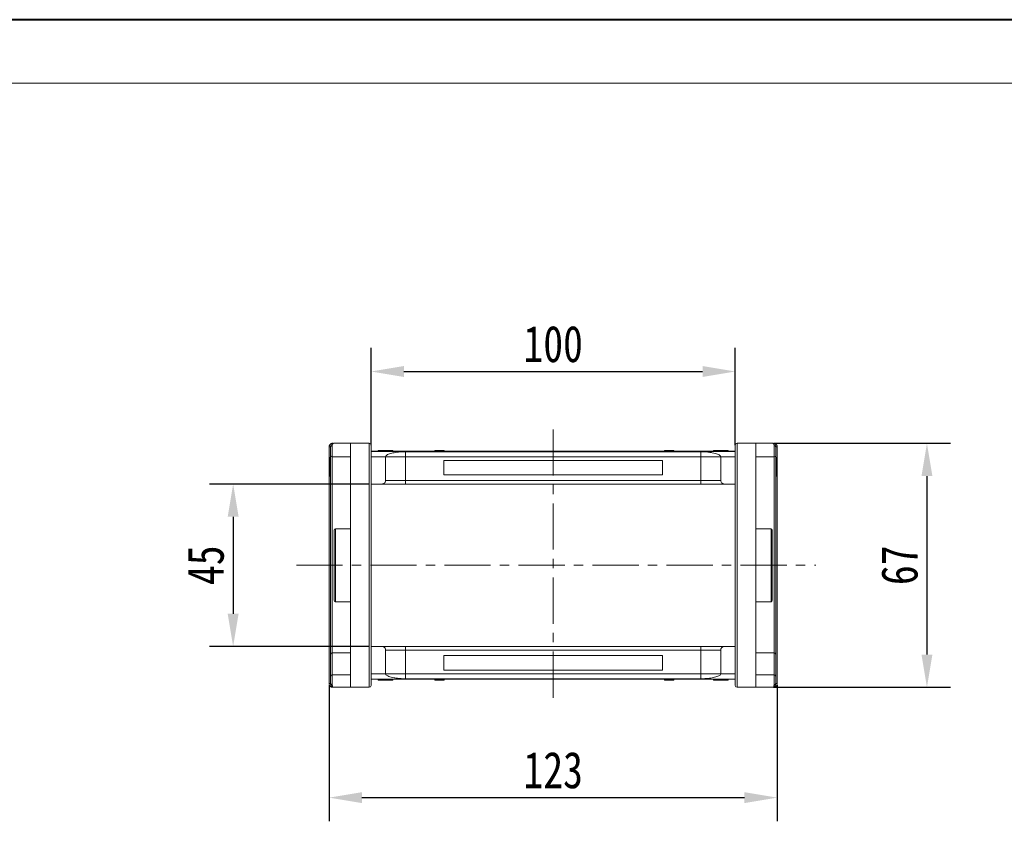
# Model space of a CAD drawing. Header units: millimetres. Extents: x 2205 to 3679, y 833 to 1866.
# Tile 20 of 86: x 2657 to 2927, y 1646 to 1866. Entities that reach past the tile are written whole.
import ezdxf

# ---------------------------------------------------------------- set-up
doc = ezdxf.new("R2010")
doc.units = ezdxf.units.MM
doc.linetypes.add('CENTERX2', pattern=[20.32, 12.7, -2.54, 2.54, -2.54])
doc.styles.get("Standard").update_dxf_attribs({"font": '仿宋_GB2312.ttf', "width": 0.8})
doc.dimstyles.new('副本 ISO-45.1', dxfattribs={"dimtxt": 10, "dimasz": 9, "dimexe": 6.5, "dimexo": 0.625, "dimgap": 2.5, "dimtad": 1, "dimdsep": 46, "dimtxsty": 'Standard', "dimcen": 2.5, "dimadec": 0, "dimazin": 0, "dimtfac": 1, "dimtmove": 0, "dimatfit": 3, "dimfxl": 0, "dimarcsym": 0})

# ---------------------------------------------------------------- blocks, each defined once
blk = doc.blocks.new('*D2631')
at = {"color": 0, "lineweight": -2}
for p, q in [((2752.72, 1738.58), (2708.99, 1738.58)), ((2715.49, 1729.58), (2715.49, 1702.98)), ((2752.72, 1693.98), (2708.99, 1693.98))]:
    blk.add_line(p, q, dxfattribs=at)
at = {"color": 0, "lineweight": 9}
for points in [[(2713.99, 1729.58), (2716.99, 1729.58), (2715.49, 1738.58)], [(2713.99, 1702.98), (2716.99, 1702.98), (2715.49, 1693.98)]]:
    blk.add_solid(points, dxfattribs=at)
at = {"layer": 'Defpoints', "color": 0, "lineweight": 9}
for p in [(2753.35, 1738.58), (2715.49, 1693.98), (2753.35, 1693.98)]:
    blk.add_point(p, dxfattribs=at)
at = {"color": 0, "lineweight": 9, "insert": (2707.99, 1716.28), "char_height": 10, "attachment_point": 5, "rotation": 90}
blk.add_mtext('45', dxfattribs=at)
blk = doc.blocks.new('*D2632')
at = {"color": 0, "lineweight": -2}
for p, q in [((2863.86, 1749.78), (2912.46, 1749.78)), ((2905.96, 1740.78), (2905.96, 1691.78)), ((2863.86, 1682.78), (2912.46, 1682.78))]:
    blk.add_line(p, q, dxfattribs=at)
at = {"color": 0, "lineweight": 9}
for points in [[(2904.46, 1740.78), (2907.46, 1740.78), (2905.96, 1749.78)], [(2904.46, 1691.78), (2907.46, 1691.78), (2905.96, 1682.78)]]:
    blk.add_solid(points, dxfattribs=at)
at = {"layer": 'Defpoints', "color": 0, "lineweight": 9}
for p in [(2863.23, 1749.78), (2863.23, 1682.78), (2905.96, 1682.78)]:
    blk.add_point(p, dxfattribs=at)
at = {"color": 0, "lineweight": 9, "insert": (2898.46, 1716.28), "char_height": 10, "attachment_point": 5, "rotation": 90}
blk.add_mtext('67', dxfattribs=at)
blk = doc.blocks.new('*D2633')
at = {"color": 0, "lineweight": -2}
for p, q in [((2753.35, 1749.23), (2753.35, 1775.97)), ((2853.35, 1749.23), (2853.35, 1775.97)), ((2762.35, 1769.47), (2844.35, 1769.47))]:
    blk.add_line(p, q, dxfattribs=at)
at = {"color": 0, "lineweight": 9}
for points in [[(2762.35, 1770.97), (2762.35, 1767.97), (2753.35, 1769.47)], [(2844.35, 1770.97), (2844.35, 1767.97), (2853.35, 1769.47)]]:
    blk.add_solid(points, dxfattribs=at)
at = {"layer": 'Defpoints', "color": 0, "lineweight": 9}
for p in [(2853.35, 1769.47), (2753.35, 1748.6), (2853.35, 1748.6)]:
    blk.add_point(p, dxfattribs=at)
at = {"color": 0, "lineweight": 9, "insert": (2803.35, 1776.97), "char_height": 10, "attachment_point": 5}
blk.add_mtext('100', dxfattribs=at)
blk = doc.blocks.new('*D2634')
at = {"color": 0, "lineweight": -2}
for p, q in [((2741.85, 1683.33), (2741.85, 1646)), ((2864.85, 1683.33), (2864.85, 1646)), ((2750.85, 1652.5), (2855.85, 1652.5))]:
    blk.add_line(p, q, dxfattribs=at)
at = {"color": 0, "lineweight": 9}
for points in [[(2750.85, 1654), (2750.85, 1651), (2741.85, 1652.5)], [(2855.85, 1654), (2855.85, 1651), (2864.85, 1652.5)]]:
    blk.add_solid(points, dxfattribs=at)
at = {"layer": 'Defpoints', "color": 0, "lineweight": 9}
for p in [(2741.85, 1683.96), (2864.85, 1683.96), (2864.85, 1652.5)]:
    blk.add_point(p, dxfattribs=at)
at = {"color": 0, "lineweight": 9, "insert": (2803.35, 1660), "char_height": 10, "attachment_point": 5}
blk.add_mtext('123', dxfattribs=at)

msp = doc.modelspace()

# ---------------------------------------------------------------- linework, layer by layer
at = {"color": 7, "lineweight": 40}
msp.add_line((3665.419, 1866.035), (2204.591, 1866.035), dxfattribs=at)
at = {"color": 7, "lineweight": 13}
msp.add_line((3648.028, 1848.644), (2291.545, 1848.644), dxfattribs=at)
at = {"color": 1, "linetype": 'CENTERX2', "lineweight": 13}
for p, q in [((2803.347, 1753.586), (2803.347, 1678.98)), ((2732.845, 1716.283), (2875.423, 1716.283))]:
    msp.add_line(p, q, dxfattribs=at)
at = {"color": 7, "linetype": 'Continuous', "lineweight": 15}
for p, q in [((2742.697, 1749.116), (2742.697, 1746.033)), ((2747.697, 1749.783), (2743.197, 1749.783)), ((2747.697, 1749.783), (2747.697, 1682.783)), ((2752.847, 1749.783), (2747.697, 1749.783)), ((2752.847, 1749.783), (2752.847, 1682.783)), ((2853.847, 1682.783), (2853.847, 1749.783)), ((2858.997, 1749.783), (2853.847, 1749.783)), ((2858.997, 1682.783), (2858.997, 1749.783)), ((2863.497, 1749.783), (2858.997, 1749.783)), ((2863.997, 1746.033), (2863.997, 1749.116)), ((2741.847, 1748.781), (2741.847, 1748.784)), ((2741.847, 1748.784), (2742.197, 1748.783)), ((2741.847, 1748.781), (2742.197, 1748.781)), ((2741.847, 1683.785), (2741.847, 1748.781)), ((2803.347, 1747.583), (2753.347, 1747.583)), ((2753.347, 1747.539), (2803.347, 1747.539)), ((2755.296, 1747.783), (2755.296, 1747.583)), ((2755.702, 1747.783), (2755.702, 1747.583)), ((2757.32, 1747.783), (2757.32, 1747.583)), ((2758.936, 1747.783), (2758.936, 1747.583)), ((2759.347, 1747.783), (2759.347, 1747.583)), ((2803.347, 1747.451), (2762.847, 1747.451)), ((2762.847, 1747.451), (2762.847, 1746.083)), ((2770.865, 1747.583), (2770.865, 1747.783)), ((2770.865, 1747.783), (2771.092, 1747.783)), ((2771.092, 1747.783), (2771.092, 1747.583)), ((2771.104, 1747.783), (2771.092, 1747.783)), ((2771.104, 1747.583), (2771.104, 1747.783)), ((2771.104, 1747.783), (2771.209, 1747.783)), ((2771.209, 1747.583), (2771.209, 1747.783)), ((2771.209, 1747.783), (2771.69, 1747.783)), ((2771.69, 1747.783), (2771.69, 1747.583)), ((2771.899, 1747.783), (2771.69, 1747.783)), ((2771.899, 1747.583), (2771.899, 1747.783)), ((2771.899, 1747.783), (2773.278, 1747.783)), ((2773.278, 1747.783), (2773.278, 1747.583)), ((2773.418, 1747.783), (2773.278, 1747.783)), ((2773.418, 1747.583), (2773.418, 1747.783)), ((2853.347, 1747.583), (2803.347, 1747.583)), ((2803.347, 1747.539), (2853.347, 1747.539)), ((2843.847, 1747.451), (2803.347, 1747.451)), ((2833.891, 1747.783), (2833.891, 1747.583)), ((2833.895, 1747.783), (2833.891, 1747.783)), ((2833.895, 1747.583), (2833.895, 1747.783)), ((2833.895, 1747.783), (2834.377, 1747.783)), ((2834.377, 1747.583), (2834.377, 1747.783)), ((2834.636, 1747.783), (2834.377, 1747.783)), ((2834.636, 1747.783), (2834.636, 1747.583)), ((2834.707, 1747.783), (2834.636, 1747.783)), ((2834.707, 1747.583), (2834.707, 1747.783)), ((2834.707, 1747.783), (2835.152, 1747.783)), ((2835.152, 1747.583), (2835.152, 1747.783)), ((2835.152, 1747.783), (2835.87, 1747.783)), ((2835.87, 1747.583), (2835.87, 1747.783)), ((2835.87, 1747.783), (2836.221, 1747.783)), ((2836.221, 1747.783), (2836.221, 1747.583)), ((2836.327, 1747.783), (2836.221, 1747.783)), ((2836.327, 1747.583), (2836.327, 1747.783)), ((2836.327, 1747.783), (2836.444, 1747.783)), ((2836.444, 1747.583), (2836.444, 1747.783)), ((2843.847, 1746.083), (2843.847, 1747.451)), ((2847.347, 1747.783), (2847.347, 1747.583)), ((2849.401, 1747.583), (2849.401, 1747.783)), ((2851.399, 1747.783), (2851.399, 1747.583)), ((2864.497, 1748.783), (2864.847, 1748.784)), ((2864.497, 1748.781), (2864.847, 1748.781)), ((2864.847, 1748.784), (2864.847, 1748.781)), ((2864.847, 1748.781), (2864.847, 1683.785)), ((2742.197, 1745.847), (2741.997, 1745.847)), ((2742.697, 1746.033), (2747.697, 1746.033)), ((2742.697, 1692.241), (2742.697, 1746.033)), ((2757.347, 1746.083), (2753.347, 1746.083)), ((2757.347, 1746.083), (2762.847, 1746.083)), ((2757.347, 1746.083), (2757.347, 1739.583)), ((2762.847, 1746.083), (2762.847, 1739.583)), ((2762.847, 1746.083), (2803.347, 1746.083)), ((2803.347, 1745.083), (2773.347, 1745.083)), ((2773.347, 1745.083), (2773.347, 1741.083)), ((2803.347, 1746.083), (2843.847, 1746.083)), ((2833.347, 1745.083), (2803.347, 1745.083)), ((2833.347, 1741.083), (2833.347, 1745.083)), ((2843.847, 1746.083), (2849.347, 1746.083)), ((2843.847, 1739.583), (2843.847, 1746.083)), ((2849.347, 1746.083), (2853.347, 1746.083)), ((2849.347, 1739.583), (2849.347, 1746.083)), ((2858.997, 1746.033), (2863.997, 1746.033)), ((2863.997, 1746.033), (2863.997, 1692.241)), ((2864.497, 1745.847), (2864.697, 1745.847)), ((2864.497, 1745.783), (2864.697, 1745.783)), ((2864.697, 1745.783), (2864.697, 1742.547)), ((2742.197, 1743.276), (2741.997, 1743.276)), ((2773.347, 1741.083), (2803.347, 1741.083)), ((2803.347, 1741.083), (2833.347, 1741.083)), ((2864.697, 1742.547), (2864.497, 1742.547)), ((2864.497, 1742.45), (2864.697, 1742.45)), ((2864.697, 1742.386), (2864.497, 1742.386)), ((2864.697, 1742.45), (2864.697, 1742.386)), ((2741.997, 1740.719), (2742.197, 1740.719)), ((2753.347, 1738.583), (2756.347, 1738.583)), ((2762.847, 1739.583), (2757.347, 1739.583)), ((2762.847, 1739.583), (2762.847, 1738.583)), ((2803.347, 1739.583), (2762.847, 1739.583)), ((2762.847, 1738.583), (2803.347, 1738.583)), ((2843.847, 1739.583), (2803.347, 1739.583)), ((2803.347, 1738.583), (2843.847, 1738.583)), ((2849.347, 1739.583), (2843.847, 1739.583)), ((2843.847, 1739.583), (2843.847, 1738.583)), ((2850.347, 1738.583), (2853.347, 1738.583)), ((2864.497, 1740.719), (2864.697, 1740.719)), ((2747.697, 1726.283), (2743.547, 1726.283)), ((2743.547, 1726.283), (2743.547, 1716.283)), ((2863.147, 1726.283), (2858.997, 1726.283)), ((2863.147, 1706.283), (2863.147, 1726.283)), ((2743.547, 1716.283), (2743.547, 1706.283)), ((2743.547, 1706.283), (2747.697, 1706.283)), ((2858.997, 1706.283), (2863.147, 1706.283)), ((2747.697, 1692.241), (2742.697, 1692.241)), ((2742.697, 1686.197), (2742.697, 1692.241)), ((2756.347, 1693.983), (2753.347, 1693.983)), ((2757.347, 1692.983), (2757.347, 1686.483)), ((2757.347, 1692.983), (2762.847, 1692.983)), ((2762.847, 1693.983), (2762.847, 1692.983)), ((2803.347, 1693.983), (2762.847, 1693.983)), ((2762.847, 1692.983), (2762.847, 1686.483)), ((2762.847, 1692.983), (2803.347, 1692.983)), ((2843.847, 1693.983), (2803.347, 1693.983)), ((2803.347, 1692.983), (2843.847, 1692.983)), ((2843.847, 1692.983), (2843.847, 1693.983)), ((2843.847, 1692.983), (2849.347, 1692.983)), ((2843.847, 1686.483), (2843.847, 1692.983)), ((2849.347, 1686.483), (2849.347, 1692.983)), ((2850.347, 1693.983), (2853.347, 1693.983)), ((2863.997, 1692.241), (2858.997, 1692.241)), ((2863.997, 1692.241), (2863.997, 1686.197)), ((2742.197, 1685.844), (2742.197, 1691.888)), ((2803.347, 1691.483), (2773.347, 1691.483)), ((2773.347, 1691.483), (2773.347, 1687.483)), ((2833.347, 1691.483), (2803.347, 1691.483)), ((2833.347, 1687.483), (2833.347, 1691.483)), ((2864.497, 1691.888), (2864.497, 1685.844)), ((2773.347, 1687.483), (2803.347, 1687.483)), ((2803.347, 1687.483), (2833.347, 1687.483)), ((2742.697, 1686.197), (2742.697, 1683.45)), ((2747.697, 1686.197), (2742.697, 1686.197)), ((2753.347, 1686.483), (2757.347, 1686.483)), ((2803.347, 1685.027), (2753.347, 1685.027)), ((2753.347, 1684.983), (2803.347, 1684.983)), ((2755.296, 1684.783), (2755.296, 1684.983)), ((2757.294, 1684.983), (2757.294, 1684.783)), ((2762.847, 1686.483), (2757.347, 1686.483)), ((2759.347, 1684.783), (2759.347, 1684.983)), ((2762.847, 1686.483), (2762.847, 1685.115)), ((2803.347, 1686.483), (2762.847, 1686.483)), ((2762.847, 1685.115), (2803.347, 1685.115)), ((2770.865, 1684.983), (2770.865, 1684.783)), ((2770.983, 1684.783), (2770.865, 1684.783)), ((2770.983, 1684.983), (2770.983, 1684.783)), ((2770.983, 1684.783), (2771.088, 1684.783)), ((2771.088, 1684.783), (2771.088, 1684.983)), ((2771.439, 1684.783), (2771.088, 1684.783)), ((2771.439, 1684.983), (2771.439, 1684.783)), ((2772.157, 1684.783), (2771.439, 1684.783)), ((2772.157, 1684.983), (2772.157, 1684.783)), ((2772.602, 1684.783), (2772.157, 1684.783)), ((2772.602, 1684.983), (2772.602, 1684.783)), ((2772.602, 1684.783), (2772.673, 1684.783)), ((2772.673, 1684.783), (2772.673, 1684.983)), ((2772.673, 1684.783), (2772.933, 1684.783)), ((2772.933, 1684.983), (2772.933, 1684.783)), ((2773.414, 1684.783), (2772.933, 1684.783)), ((2773.414, 1684.983), (2773.414, 1684.783)), ((2773.414, 1684.783), (2773.418, 1684.783)), ((2773.418, 1684.783), (2773.418, 1684.983)), ((2843.847, 1686.483), (2803.347, 1686.483)), ((2803.347, 1685.115), (2843.847, 1685.115)), ((2853.347, 1685.027), (2803.347, 1685.027)), ((2803.347, 1684.983), (2853.347, 1684.983)), ((2833.891, 1684.983), (2833.891, 1684.783)), ((2833.891, 1684.783), (2834.031, 1684.783)), ((2834.031, 1684.783), (2834.031, 1684.983)), ((2835.41, 1684.783), (2834.031, 1684.783)), ((2835.41, 1684.983), (2835.41, 1684.783)), ((2835.41, 1684.783), (2835.619, 1684.783)), ((2835.619, 1684.783), (2835.619, 1684.983)), ((2836.1, 1684.783), (2835.619, 1684.783)), ((2836.1, 1684.983), (2836.1, 1684.783)), ((2836.205, 1684.783), (2836.1, 1684.783)), ((2836.205, 1684.983), (2836.205, 1684.783)), ((2836.205, 1684.783), (2836.217, 1684.783)), ((2836.217, 1684.783), (2836.217, 1684.983)), ((2836.444, 1684.783), (2836.217, 1684.783)), ((2836.444, 1684.983), (2836.444, 1684.783)), ((2843.847, 1686.483), (2843.847, 1685.115)), ((2849.347, 1686.483), (2843.847, 1686.483)), ((2847.347, 1684.783), (2847.347, 1684.983)), ((2847.758, 1684.783), (2847.758, 1684.983)), ((2853.347, 1686.483), (2849.347, 1686.483)), ((2849.375, 1684.783), (2849.375, 1684.983)), ((2850.992, 1684.783), (2850.992, 1684.983)), ((2851.399, 1684.783), (2851.399, 1684.983)), ((2863.997, 1686.197), (2858.997, 1686.197)), ((2863.997, 1683.45), (2863.997, 1686.197)), ((2741.847, 1683.782), (2741.847, 1683.785)), ((2742.197, 1683.785), (2741.847, 1683.785)), ((2742.197, 1683.783), (2741.847, 1683.782)), ((2743.197, 1682.783), (2747.697, 1682.783)), ((2747.697, 1682.783), (2752.847, 1682.783)), ((2853.847, 1682.783), (2858.997, 1682.783)), ((2858.997, 1682.783), (2863.497, 1682.783)), ((2864.847, 1683.785), (2864.497, 1683.785)), ((2864.847, 1683.782), (2864.497, 1683.783)), ((2864.847, 1683.785), (2864.847, 1683.782))]:
    msp.add_line(p, q, dxfattribs=at)
for centre, radius, start, end in [((2742.628, 1748.679), 0.443, 80.98068, 166.39946), ((2742.876, 1749.627), 0.158, 100.60493, 166.76076), ((2752.847, 1749.283), 0.5, 0, 90), ((2853.847, 1749.283), 0.5, 90, 180), ((2863.818, 1749.627), 0.158, 13.23924, 79.39507), ((2864.067, 1748.679), 0.443, 13.60053, 99.01929), ((2742.668, 1746.504), 0.472, 184.06872, 273.55943), ((2864.027, 1746.504), 0.472, 266.44057, 355.93128), ((2743.547, 1725.933), 0.35, 90, 180), ((2863.147, 1725.933), 0.35, 0, 90), ((2743.547, 1706.633), 0.35, 180, 270), ((2863.147, 1706.633), 0.35, 270, 0), ((2742.635, 1691.799), 0.446, 81.95053, 168.57825), ((2864.06, 1691.799), 0.446, 11.42175, 98.04947), ((2742.635, 1685.755), 0.446, 81.95053, 168.57825), ((2864.06, 1685.755), 0.446, 11.42175, 98.04947), ((2742.628, 1683.887), 0.443, 193.60053, 279.01929), ((2742.876, 1682.939), 0.158, 193.23924, 259.39507), ((2752.847, 1683.283), 0.5, 270, 0), ((2853.847, 1683.283), 0.5, 180, 270), ((2863.818, 1682.939), 0.158, 280.60493, 346.76076), ((2864.067, 1683.887), 0.443, 260.98068, 346.39946)]:
    msp.add_arc(centre, radius, start, end, dxfattribs=at)
for points, knots in [([(2741.847, 1748.784), (2741.855, 1748.875), (2741.868, 1749.039), (2741.971, 1749.284), (2742.117, 1749.48), (2742.3, 1749.627), (2742.483, 1749.72), (2742.67, 1749.773), (2742.791, 1749.779), (2742.847, 1749.782)], [0, 0, 0, 0, 0.172016, 0.3127556, 0.4995985, 0.630391, 0.7580256, 0.8892284, 1, 1, 1, 1]), ([(2742.197, 1748.783), (2742.214, 1748.918), (2742.25, 1749.206), (2742.5, 1749.532), (2742.83, 1749.744), (2743.075, 1749.77), (2743.197, 1749.783)], [0, 0, 0, 0, 0.2343503, 0.4981953, 0.748869, 1, 1, 1, 1]), ([(2743.197, 1749.783), (2743.081, 1749.752), (2742.9, 1749.704), (2742.729, 1749.417), (2742.707, 1749.21), (2742.697, 1749.116)], [0, 0, 0, 0, 0.4984129, 0.772928, 1, 1, 1, 1]), ([(2753.347, 1716.283), (2753.347, 1717.289), (2753.347, 1719.302), (2753.347, 1722.356), (2753.347, 1725.416), (2753.347, 1728.141), (2753.347, 1730.478), (2753.347, 1732.453), (2753.347, 1734.691), (2753.347, 1737.127), (2753.347, 1739.658), (2753.347, 1741.943), (2753.347, 1743.72), (2753.347, 1745.079), (2753.347, 1746.102), (2753.347, 1747.119), (2753.347, 1748.049), (2753.347, 1748.765), (2753.347, 1749.204), (2753.347, 1749.257), (2753.347, 1749.283)], [0, 0, 0, 0, 0.0582421, 0.1164894, 0.178226, 0.2399726, 0.2828875, 0.3257092, 0.368633, 0.4343113, 0.5, 0.5656783, 0.6313669, 0.6742818, 0.7171034, 0.7600273, 0.8217639, 0.8835106, 0.9417527, 1, 1, 1, 1]), ([(2853.347, 1749.283), (2853.347, 1749.257), (2853.347, 1749.204), (2853.347, 1748.765), (2853.347, 1748.05), (2853.347, 1747.119), (2853.347, 1746.102), (2853.347, 1745.079), (2853.347, 1743.721), (2853.347, 1741.943), (2853.347, 1739.659), (2853.347, 1737.128), (2853.347, 1734.691), (2853.347, 1732.454), (2853.347, 1730.479), (2853.347, 1728.141), (2853.347, 1725.416), (2853.347, 1722.356), (2853.347, 1719.302), (2853.347, 1717.289), (2853.347, 1716.283)], [0, 0, 0, 0, 0.0582421, 0.1164894, 0.178226, 0.2399726, 0.2828875, 0.3257092, 0.368633, 0.4343113, 0.5, 0.5656783, 0.6313669, 0.6742818, 0.7171034, 0.7600273, 0.8217639, 0.8835106, 0.9417527, 1, 1, 1, 1]), ([(2863.997, 1749.116), (2863.987, 1749.21), (2863.966, 1749.417), (2863.794, 1749.704), (2863.614, 1749.752), (2863.497, 1749.783)], [0, 0, 0, 0, 0.2270634, 0.50158693, 1, 1, 1, 1]), ([(2863.497, 1749.783), (2863.62, 1749.77), (2863.865, 1749.744), (2864.195, 1749.532), (2864.445, 1749.206), (2864.48, 1748.918), (2864.497, 1748.783)], [0, 0, 0, 0, 0.2511309, 0.5018046, 0.7656407, 1, 1, 1, 1]), ([(2863.847, 1749.782), (2863.904, 1749.779), (2864.027, 1749.773), (2864.213, 1749.719), (2864.395, 1749.626), (2864.578, 1749.48), (2864.724, 1749.284), (2864.827, 1749.039), (2864.84, 1748.875), (2864.847, 1748.784)], [0, 0, 0, 0, 0.1117977, 0.2443303, 0.368648, 0.5004012, 0.6872226, 0.8279677, 1, 1, 1, 1]), ([(2742.197, 1746.47), (2742.197, 1746.542), (2742.197, 1746.689), (2742.197, 1747.013), (2742.197, 1747.386), (2742.197, 1747.652), (2742.197, 1747.783)], [0, 0, 0, 0, 0.24551284, 0.5, 0.75448716, 1, 1, 1, 1]), ([(2742.197, 1691.888), (2742.197, 1692.52), (2742.197, 1693.784), (2742.197, 1695.848), (2742.197, 1698.038), (2742.197, 1700.36), (2742.197, 1702.801), (2742.197, 1705.331), (2742.197, 1707.928), (2742.197, 1710.57), (2742.197, 1713.654), (2742.197, 1717.179), (2742.197, 1720.673), (2742.197, 1723.687), (2742.197, 1726.229), (2742.197, 1728.733), (2742.197, 1731.187), (2742.197, 1733.574), (2742.197, 1735.861), (2742.197, 1738.027), (2742.197, 1740.056), (2742.197, 1742.222), (2742.197, 1744.452), (2742.197, 1745.798), (2742.197, 1746.47)], [0, 0, 0, 0, 0.0411432, 0.0821686, 0.1233154, 0.1653953, 0.2076405, 0.2500186, 0.2923895, 0.3346347, 0.3767218, 0.4383567, 0.5, 0.5411413, 0.5821667, 0.6233154, 0.6653953, 0.7076405, 0.7500186, 0.7923895, 0.8346347, 0.8767218, 0.9383589, 1, 1, 1, 1]), ([(2755.702, 1747.783), (2755.652, 1747.783), (2755.55, 1747.783), (2755.435, 1747.783), (2755.352, 1747.783), (2755.313, 1747.783), (2755.299, 1747.783), (2755.297, 1747.783), (2755.296, 1747.783)], [0, 0, 0, 0, 0.1937693, 0.3935642, 0.587886, 0.7891312, 0.8942826, 1, 1, 1, 1]), ([(2757.32, 1747.783), (2757.187, 1747.783), (2756.883, 1747.783), (2756.363, 1747.783), (2755.941, 1747.783), (2755.732, 1747.783), (2755.702, 1747.783)], [0, 0, 0, 0, 0.2366286, 0.5373614, 0.9329864, 1, 1, 1, 1]), ([(2758.936, 1747.783), (2758.882, 1747.783), (2758.773, 1747.783), (2758.541, 1747.783), (2758.245, 1747.783), (2757.914, 1747.783), (2757.604, 1747.783), (2757.415, 1747.783), (2757.32, 1747.783)], [0, 0, 0, 0, 0.118432, 0.2393289, 0.4494336, 0.6641784, 0.8318201, 1, 1, 1, 1]), ([(2762.847, 1747.451), (2762.456, 1747.442), (2761.76, 1747.427), (2760.84, 1747.339), (2760.056, 1747.235), (2759.343, 1747.106), (2758.68, 1746.947), (2758.109, 1746.758), (2757.673, 1746.542), (2757.4, 1746.315), (2757.365, 1746.16), (2757.347, 1746.083)], [0, 0, 0, 0, 0.1253767, 0.2231439, 0.3210442, 0.4226148, 0.5242047, 0.6437825, 0.7633681, 0.8816833, 1, 1, 1, 1]), ([(2759.347, 1747.783), (2759.345, 1747.783), (2759.341, 1747.783), (2759.297, 1747.783), (2759.219, 1747.783), (2759.12, 1747.783), (2759.022, 1747.783), (2758.965, 1747.783), (2758.936, 1747.783)], [0, 0, 0, 0, 0.1926273, 0.3886837, 0.5820134, 0.7832006, 0.8910383, 1, 1, 1, 1]), ([(2849.347, 1746.083), (2849.328, 1746.164), (2849.289, 1746.327), (2848.987, 1746.565), (2848.508, 1746.788), (2847.857, 1746.992), (2847.051, 1747.168), (2846.224, 1747.295), (2845.437, 1747.38), (2844.686, 1747.437), (2844.142, 1747.446), (2843.847, 1747.451)], [0, 0, 0, 0, 0.1245955, 0.2491892, 0.3738223, 0.4984451, 0.6220504, 0.7455895, 0.8257011, 0.9057067, 1, 1, 1, 1]), ([(2849.401, 1747.783), (2849.268, 1747.783), (2848.866, 1747.783), (2848.311, 1747.783), (2847.802, 1747.783), (2847.5, 1747.783), (2847.362, 1747.783), (2847.351, 1747.783), (2847.347, 1747.783)], [0, 0, 0, 0, 0.1423372, 0.4291269, 0.5899433, 0.7512055, 0.9098946, 1, 1, 1, 1]), ([(2851.399, 1747.783), (2851.388, 1747.783), (2851.367, 1747.783), (2851.164, 1747.783), (2850.859, 1747.783), (2850.324, 1747.783), (2849.815, 1747.783), (2849.46, 1747.783), (2849.401, 1747.783)], [0, 0, 0, 0, 0.148288, 0.2977445, 0.4437132, 0.6077915, 0.9347078, 1, 1, 1, 1]), ([(2864.497, 1746.47), (2864.497, 1746.542), (2864.497, 1746.689), (2864.497, 1747.013), (2864.497, 1747.386), (2864.497, 1747.652), (2864.497, 1747.783)], [0, 0, 0, 0, 0.24551284, 0.5, 0.75448716, 1, 1, 1, 1]), ([(2864.497, 1746.47), (2864.497, 1746.03), (2864.497, 1745.15), (2864.497, 1743.615), (2864.497, 1741.921), (2864.497, 1740.056), (2864.497, 1738.027), (2864.497, 1735.861), (2864.497, 1733.574), (2864.497, 1731.187), (2864.497, 1728.332), (2864.497, 1724.976), (2864.497, 1721.537), (2864.497, 1718.49), (2864.497, 1715.864), (2864.497, 1713.221), (2864.497, 1710.57), (2864.497, 1707.928), (2864.497, 1705.331), (2864.497, 1702.802), (2864.497, 1700.359), (2864.497, 1697.662), (2864.497, 1694.762), (2864.497, 1692.846), (2864.497, 1691.888)], [0, 0, 0, 0, 0.0411432, 0.0821686, 0.1233154, 0.1653953, 0.2076405, 0.2500186, 0.2923895, 0.3346347, 0.3767218, 0.4383567, 0.5, 0.5411413, 0.5821667, 0.6233154, 0.6653953, 0.7076405, 0.7500186, 0.7923895, 0.8346347, 0.8767218, 0.9383589, 1, 1, 1, 1]), ([(2741.997, 1745.847), (2741.997, 1745.843), (2741.997, 1745.829), (2741.997, 1745.634), (2741.997, 1745.147), (2741.997, 1744.44), (2741.997, 1743.789), (2741.997, 1743.375), (2741.997, 1743.276)], [0, 0, 0, 0, 0.1013981, 0.3069957, 0.5061443, 0.6852619, 0.9245571, 1, 1, 1, 1]), ([(2864.697, 1745.816), (2864.697, 1745.821), (2864.697, 1745.834), (2864.697, 1745.845), (2864.697, 1745.846), (2864.697, 1745.847)], [0, 0, 0, 0, 0.2339239, 0.616331, 1, 1, 1, 1]), ([(2741.997, 1743.276), (2741.997, 1743.143), (2741.997, 1742.74), (2741.997, 1742.1), (2741.997, 1741.438), (2741.997, 1740.972), (2741.997, 1740.746), (2741.997, 1740.727), (2741.997, 1740.719)], [0, 0, 0, 0, 0.1018882, 0.3073435, 0.4929627, 0.6786474, 0.8607914, 1, 1, 1, 1]), ([(2864.697, 1740.719), (2864.697, 1740.724), (2864.697, 1740.737), (2864.697, 1740.898), (2864.697, 1741.224), (2864.697, 1741.731), (2864.697, 1742.128), (2864.697, 1742.386)], [0, 0, 0, 0, 0.1552919, 0.3531453, 0.543243, 0.704067, 1, 1, 1, 1]), ([(2757.347, 1739.583), (2757.336, 1739.471), (2757.314, 1739.246), (2757.142, 1738.946), (2756.888, 1738.72), (2756.607, 1738.6), (2756.421, 1738.588), (2756.347, 1738.583)], [0, 0, 0, 0, 0.2146939, 0.4293877, 0.6440816, 0.8587754, 1, 1, 1, 1]), ([(2756.347, 1738.583), (2756.368, 1738.583), (2756.412, 1738.583), (2756.773, 1738.583), (2757.373, 1738.583), (2758.218, 1738.583), (2759.088, 1738.583), (2759.852, 1738.583), (2760.633, 1738.583), (2761.634, 1738.583), (2762.451, 1738.583), (2762.847, 1738.583)], [0, 0, 0, 0, 0.11649679, 0.2399717, 0.36857994, 0.49991744, 0.63125493, 0.69561579, 0.7600283, 0.88350321, 1, 1, 1, 1]), ([(2843.847, 1738.583), (2844.244, 1738.583), (2845.06, 1738.583), (2846.272, 1738.583), (2847.437, 1738.583), (2848.476, 1738.583), (2849.182, 1738.583), (2849.629, 1738.583), (2849.983, 1738.583), (2850.283, 1738.583), (2850.326, 1738.583), (2850.347, 1738.583)], [0, 0, 0, 0, 0.1164968, 0.2399717, 0.3685799, 0.4999174, 0.6312549, 0.6956158, 0.7600283, 0.8835032, 1, 1, 1, 1]), ([(2850.347, 1738.583), (2850.235, 1738.594), (2850.01, 1738.616), (2849.71, 1738.789), (2849.484, 1739.042), (2849.364, 1739.323), (2849.352, 1739.509), (2849.347, 1739.583)], [0, 0, 0, 0, 0.21469386, 0.42938772, 0.64408158, 0.85877544, 1, 1, 1, 1]), ([(2743.197, 1725.933), (2743.197, 1725.919), (2743.197, 1725.891), (2743.197, 1725.659), (2743.197, 1725.309), (2743.197, 1724.866), (2743.197, 1724.37), (2743.197, 1723.786), (2743.197, 1722.897), (2743.197, 1721.864), (2743.197, 1720.73), (2743.197, 1719.57), (2743.197, 1718.084), (2743.197, 1716.871), (2743.197, 1716.283)], [0, 0, 0, 0, 0.0776745, 0.1577414, 0.2400414, 0.3044107, 0.3687452, 0.4344841, 0.5001876, 0.6314541, 0.6958234, 0.7601579, 0.8835661, 1, 1, 1, 1]), ([(2863.497, 1716.283), (2863.497, 1716.675), (2863.497, 1717.472), (2863.497, 1718.666), (2863.497, 1719.759), (2863.497, 1720.73), (2863.497, 1721.579), (2863.497, 1722.378), (2863.497, 1723.365), (2863.497, 1724.203), (2863.497, 1724.867), (2863.497, 1725.392), (2863.497, 1725.838), (2863.497, 1725.902), (2863.497, 1725.933)], [0, 0, 0, 0, 0.07766667, 0.15774142, 0.24004141, 0.3044107, 0.36874521, 0.43448416, 0.50018759, 0.63145414, 0.69582342, 0.76015794, 0.88356614, 1, 1, 1, 1]), ([(2743.197, 1716.283), (2743.197, 1715.891), (2743.197, 1715.094), (2743.197, 1713.9), (2743.197, 1712.807), (2743.197, 1711.836), (2743.197, 1710.987), (2743.197, 1710.187), (2743.197, 1709.201), (2743.197, 1708.363), (2743.197, 1707.699), (2743.197, 1707.174), (2743.197, 1706.728), (2743.197, 1706.664), (2743.197, 1706.633)], [0, 0, 0, 0, 0.07766667, 0.15774142, 0.24004141, 0.3044107, 0.36874521, 0.43448416, 0.50018759, 0.63145414, 0.69582342, 0.76015794, 0.88356614, 1, 1, 1, 1]), ([(2753.347, 1683.283), (2753.347, 1683.309), (2753.347, 1683.362), (2753.347, 1683.801), (2753.347, 1684.516), (2753.347, 1685.447), (2753.347, 1686.464), (2753.347, 1687.487), (2753.347, 1688.845), (2753.347, 1690.623), (2753.347, 1692.907), (2753.347, 1695.438), (2753.347, 1697.875), (2753.347, 1700.112), (2753.347, 1702.087), (2753.347, 1704.425), (2753.347, 1707.15), (2753.347, 1710.21), (2753.347, 1713.264), (2753.347, 1715.276), (2753.347, 1716.283)], [0, 0, 0, 0, 0.0582421, 0.1164894, 0.178226, 0.2399726, 0.2828875, 0.3257092, 0.368633, 0.4343113, 0.5, 0.5656783, 0.6313669, 0.6742818, 0.7171034, 0.7600273, 0.8217639, 0.8835106, 0.9417527, 1, 1, 1, 1]), ([(2853.347, 1716.283), (2853.347, 1715.277), (2853.347, 1713.264), (2853.347, 1710.21), (2853.347, 1707.15), (2853.347, 1704.425), (2853.347, 1702.088), (2853.347, 1700.113), (2853.347, 1697.875), (2853.347, 1695.439), (2853.347, 1692.907), (2853.347, 1690.623), (2853.347, 1688.846), (2853.347, 1687.487), (2853.347, 1686.464), (2853.347, 1685.447), (2853.347, 1684.516), (2853.347, 1683.801), (2853.347, 1683.362), (2853.347, 1683.309), (2853.347, 1683.283)], [0, 0, 0, 0, 0.0582421, 0.1164894, 0.178226, 0.2399726, 0.2828875, 0.3257092, 0.368633, 0.4343113, 0.5, 0.5656783, 0.6313669, 0.6742818, 0.7171034, 0.7600273, 0.8217639, 0.8835106, 0.9417527, 1, 1, 1, 1]), ([(2863.497, 1706.633), (2863.497, 1706.647), (2863.497, 1706.675), (2863.497, 1706.907), (2863.497, 1707.257), (2863.497, 1707.7), (2863.497, 1708.196), (2863.497, 1708.779), (2863.497, 1709.669), (2863.497, 1710.702), (2863.497, 1711.836), (2863.497, 1712.996), (2863.497, 1714.482), (2863.497, 1715.694), (2863.497, 1716.283)], [0, 0, 0, 0, 0.0776745, 0.1577414, 0.2400414, 0.3044107, 0.3687452, 0.4344841, 0.5001876, 0.6314541, 0.6958234, 0.7601579, 0.8835661, 1, 1, 1, 1]), ([(2756.347, 1693.983), (2756.46, 1693.972), (2756.685, 1693.95), (2756.984, 1693.777), (2757.21, 1693.524), (2757.33, 1693.242), (2757.342, 1693.057), (2757.347, 1692.983)], [0, 0, 0, 0, 0.21469386, 0.42938772, 0.64408158, 0.85877544, 1, 1, 1, 1]), ([(2762.847, 1693.983), (2762.451, 1693.983), (2761.634, 1693.983), (2760.423, 1693.983), (2759.258, 1693.983), (2758.218, 1693.983), (2757.513, 1693.983), (2757.066, 1693.983), (2756.712, 1693.983), (2756.412, 1693.983), (2756.368, 1693.983), (2756.347, 1693.983)], [0, 0, 0, 0, 0.11649679, 0.2399717, 0.36857994, 0.49991744, 0.63125493, 0.69561579, 0.7600283, 0.88350321, 1, 1, 1, 1]), ([(2850.347, 1693.983), (2850.326, 1693.983), (2850.283, 1693.983), (2849.921, 1693.983), (2849.321, 1693.983), (2848.476, 1693.983), (2847.607, 1693.983), (2846.843, 1693.983), (2846.061, 1693.983), (2845.06, 1693.983), (2844.244, 1693.983), (2843.847, 1693.983)], [0, 0, 0, 0, 0.1164968, 0.2399717, 0.3685799, 0.4999174, 0.6312549, 0.6956158, 0.7600283, 0.8835032, 1, 1, 1, 1]), ([(2849.347, 1692.983), (2849.358, 1693.095), (2849.38, 1693.32), (2849.553, 1693.62), (2849.807, 1693.846), (2850.088, 1693.966), (2850.274, 1693.978), (2850.347, 1693.983)], [0, 0, 0, 0, 0.21469386, 0.42938772, 0.64408158, 0.85877544, 1, 1, 1, 1]), ([(2755.296, 1684.783), (2755.307, 1684.783), (2755.328, 1684.783), (2755.529, 1684.783), (2755.834, 1684.783), (2756.37, 1684.783), (2756.88, 1684.783), (2757.235, 1684.783), (2757.294, 1684.783)], [0, 0, 0, 0, 0.1482689, 0.2976473, 0.4424214, 0.6078512, 0.9356585, 1, 1, 1, 1]), ([(2757.294, 1684.783), (2757.427, 1684.783), (2757.828, 1684.783), (2758.384, 1684.783), (2758.893, 1684.783), (2759.195, 1684.783), (2759.333, 1684.783), (2759.343, 1684.783), (2759.347, 1684.783)], [0, 0, 0, 0, 0.1423372, 0.4291269, 0.5899433, 0.7512055, 0.9098946, 1, 1, 1, 1]), ([(2757.347, 1686.483), (2757.367, 1686.402), (2757.405, 1686.239), (2757.708, 1686.001), (2758.186, 1685.777), (2758.837, 1685.574), (2759.643, 1685.398), (2760.471, 1685.271), (2761.258, 1685.186), (2762.009, 1685.129), (2762.553, 1685.12), (2762.847, 1685.115)], [0, 0, 0, 0, 0.1245955, 0.2491892, 0.3738223, 0.4984451, 0.6220504, 0.7455895, 0.8257011, 0.9057067, 1, 1, 1, 1]), ([(2843.847, 1685.115), (2844.239, 1685.124), (2844.935, 1685.139), (2845.855, 1685.227), (2846.639, 1685.331), (2847.352, 1685.46), (2848.015, 1685.619), (2848.585, 1685.808), (2849.021, 1686.024), (2849.295, 1686.251), (2849.33, 1686.406), (2849.347, 1686.483)], [0, 0, 0, 0, 0.1253767, 0.2231439, 0.3210442, 0.4226148, 0.5242047, 0.6437825, 0.7633681, 0.8816833, 1, 1, 1, 1]), ([(2847.347, 1684.783), (2847.35, 1684.783), (2847.354, 1684.783), (2847.398, 1684.783), (2847.476, 1684.783), (2847.574, 1684.783), (2847.672, 1684.783), (2847.73, 1684.783), (2847.758, 1684.783)], [0, 0, 0, 0, 0.1926347, 0.388697, 0.5820148, 0.7830443, 0.8909593, 1, 1, 1, 1]), ([(2847.758, 1684.783), (2847.813, 1684.783), (2847.922, 1684.783), (2848.159, 1684.783), (2848.467, 1684.783), (2848.804, 1684.783), (2849.108, 1684.783), (2849.286, 1684.783), (2849.375, 1684.783)], [0, 0, 0, 0, 0.1184406, 0.2393457, 0.4595932, 0.6849248, 0.8422399, 1, 1, 1, 1]), ([(2849.375, 1684.783), (2849.508, 1684.783), (2849.811, 1684.783), (2850.34, 1684.783), (2850.763, 1684.783), (2850.97, 1684.783), (2850.992, 1684.783)], [0, 0, 0, 0, 0.23673076, 0.53755546, 0.94966792, 1, 1, 1, 1]), ([(2850.992, 1684.783), (2851.042, 1684.783), (2851.144, 1684.783), (2851.26, 1684.783), (2851.343, 1684.783), (2851.381, 1684.783), (2851.396, 1684.783), (2851.398, 1684.783), (2851.399, 1684.783)], [0, 0, 0, 0, 0.1937762, 0.3936, 0.5878635, 0.7889077, 0.894169, 1, 1, 1, 1]), ([(2742.847, 1682.784), (2742.791, 1682.787), (2742.668, 1682.793), (2742.481, 1682.847), (2742.299, 1682.94), (2742.117, 1683.086), (2741.971, 1683.282), (2741.868, 1683.527), (2741.855, 1683.691), (2741.847, 1683.782)], [0, 0, 0, 0, 0.1119973, 0.2448439, 0.3691679, 0.5008987, 0.6875333, 0.8281382, 1, 1, 1, 1]), ([(2743.197, 1682.783), (2743.075, 1682.796), (2742.83, 1682.822), (2742.5, 1683.034), (2742.25, 1683.36), (2742.214, 1683.648), (2742.197, 1683.783)], [0, 0, 0, 0, 0.2515188, 0.5017844, 0.7656323, 1, 1, 1, 1]), ([(2742.697, 1683.45), (2742.707, 1683.356), (2742.729, 1683.149), (2742.9, 1682.862), (2743.081, 1682.814), (2743.197, 1682.783)], [0, 0, 0, 0, 0.2270634, 0.5015869, 1, 1, 1, 1]), ([(2864.497, 1683.783), (2864.48, 1683.648), (2864.445, 1683.36), (2864.195, 1683.034), (2863.865, 1682.822), (2863.62, 1682.796), (2863.497, 1682.783)], [0, 0, 0, 0, 0.23435876, 0.49821551, 0.74848117, 1, 1, 1, 1]), ([(2863.497, 1682.783), (2863.614, 1682.814), (2863.794, 1682.862), (2863.966, 1683.149), (2863.987, 1683.356), (2863.997, 1683.45)], [0, 0, 0, 0, 0.4984129, 0.772928, 1, 1, 1, 1]), ([(2864.847, 1683.782), (2864.84, 1683.691), (2864.827, 1683.527), (2864.724, 1683.282), (2864.578, 1683.087), (2864.395, 1682.94), (2864.212, 1682.846), (2864.025, 1682.793), (2863.903, 1682.787), (2863.847, 1682.784)], [0, 0, 0, 0, 0.1718456, 0.312445, 0.4991009, 0.6298393, 0.7575038, 0.8890244, 1, 1, 1, 1])]:
    msp.add_open_spline(points, degree=3, knots=knots, dxfattribs=at)
for points in [[(2742.197, 1747.783), (2742.197, 1747.967), (2742.197, 1748.336), (2742.197, 1748.634), (2742.197, 1748.783)], [(2864.497, 1748.783), (2864.497, 1748.634), (2864.497, 1748.336), (2864.497, 1747.967), (2864.497, 1747.783)], [(2742.197, 1684.783), (2742.197, 1684.982), (2742.197, 1685.379), (2742.197, 1685.689), (2742.197, 1685.844)], [(2742.197, 1683.783), (2742.197, 1683.932), (2742.197, 1684.23), (2742.197, 1684.599), (2742.197, 1684.783)], [(2864.497, 1685.844), (2864.497, 1685.689), (2864.497, 1685.379), (2864.497, 1684.982), (2864.497, 1684.783)], [(2864.497, 1684.783), (2864.497, 1684.599), (2864.497, 1684.23), (2864.497, 1683.932), (2864.497, 1683.783)]]:
    msp.add_open_spline(points, degree=3, dxfattribs=at)

# ---------------------------------------------------------------- dimensions: what is measured, and where the dimension line sits
at = {"color": 5, "lineweight": 9}
for base, p1, p2, picture, middle in [((2853.347, 1769.469), (2753.347, 1748.6), (2853.347, 1748.6), '*D2633', (2803.347, 1776.969)), ((2864.847, 1652.5), (2741.847, 1683.958), (2864.847, 1683.958), '*D2634', (2803.347, 1660))]:
    dim = msp.add_linear_dim(base=base, p1=p1, p2=p2, dimstyle='副本 ISO-45.1', dxfattribs=at)
    dim.commit()
    dim.dimension.update_dxf_attribs({"geometry": picture, "text_midpoint": middle})
dim = msp.add_linear_dim(base=(2905.958, 1682.783), p1=(2863.234, 1749.783), p2=(2863.234, 1682.783), angle=90, dimstyle='副本 ISO-45.1', dxfattribs=at)
dim.commit()
dim.dimension.update_dxf_attribs({"geometry": '*D2632', "text_midpoint": (2898.458, 1716.283)})
dim = msp.add_linear_dim(base=(2715.49, 1693.983), p1=(2753.347, 1738.583), p2=(2753.347, 1693.983), angle=90, text='45', dimstyle='副本 ISO-45.1', dxfattribs=at)
dim.commit()
dim.dimension.update_dxf_attribs({"geometry": '*D2631', "text_midpoint": (2707.99, 1716.283)})

doc.saveas('drawing.dxf')
